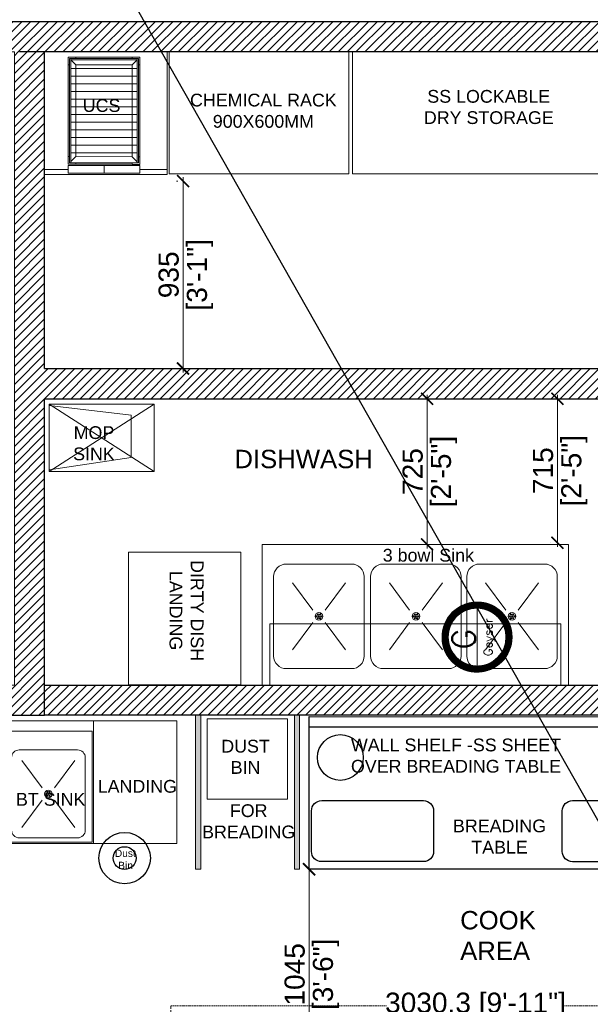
# Model space of a CAD drawing. Header units: millimetres. Extents: x -39166 to 36719, y -31650 to 11510.
# Tile 19 of 38: x -28 to 2809, y -20721 to -15823. Entities that reach past the tile are written whole.
import ezdxf

# ---------------------------------------------------------------- set-up
doc = ezdxf.new("R2010")
doc.units = ezdxf.units.MM
doc.header["$LTSCALE"] = 500
doc.header["$MEASUREMENT"] = 0
doc.header["$PDMODE"] = 35
doc.header["$PDSIZE"] = -9
for name, pattern in [('DASHED', [0.75, 0.5, -0.25]), ('DASHED2', [0.375, 0.25, -0.125]), ('DOT2', [0.125, 0, -0.125]), ('HIDDEN', [0.375, 0.25, -0.125])]:
    doc.linetypes.add(name, pattern=pattern)
for name, color, linetype, lineweight in [('01_EXISTING WALL', 1, 'Continuous', 15), ('02_EQUIPMENT', 124, 'Continuous', 0), ('02_EQUIPMENT-NON VEG', 1, 'Continuous', 0), ('02_EQUIPMENT-TEXT', 7, 'Continuous', 0), ('A - TEXT', 7, 'Continuous', 13), ('A- Equipment Electrical', 140, 'Continuous', 13), ('boh partition', 7, 'Continuous', 5), ('DIM', 7, 'Continuous', 9), ('equipment', 124, 'Continuous', 0), ('Equipment Name', 7, 'Continuous', 5), ('TEXT-1', 7, 'Continuous', 5)]:
    doc.layers.add(name, color=color, linetype=linetype, lineweight=lineweight)
doc.styles.add('DIM_75', font='arial.ttf', dxfattribs={"height": 4.5})
doc.styles.add('ROMANS', font='simplex.shx', dxfattribs={"width": 0.8})
doc.styles.get("Standard").update_dxf_attribs({"font": 'arial.ttf', "height": 100})
doc.dimstyles.new('FT-Mts', dxfattribs={"dimscale": 10, "dimtxt": 20, "dimasz": 6, "dimexe": 5, "dimexo": 5, "dimgap": 2, "dimtad": 0, "dimtoh": 1, "dimdec": 0, "dimzin": 9, "dimdsep": 46, "dimtxsty": 'Standard', "dimblk": 'ARCHTICK', "dimcen": 5, "dimdle": 2, "dimclrd": 256, "dimclre": 253, "dimclrt": 6, "dimadec": 0, "dimazin": 2, "dimtfac": 1, "dimtdec": 0, "dimtofl": 0, "dimtmove": 0, "dimatfit": 3, "dimfxl": 0, "dimtolj": 1, "dimtzin": 0, "dimlwd": -1, "dimlwe": 0, "dimarcsym": 0})
doc.dimstyles.get("Standard").update_dxf_attribs({"dimtxt": 2, "dimasz": 2, "dimexe": 0.5, "dimexo": 0.25, "dimgap": 1, "dimtad": 0, "dimzin": 0, "dimdsep": 46, "dimlunit": 4, "dimtxsty": 'Standard', "dimcen": 0, "dimclrd": 8, "dimclre": 253, "dimclrt": 1, "dimadec": 0, "dimazin": 0, "dimtfac": 1, "dimtofl": 0, "dimtmove": 0, "dimatfit": 3, "dimfxl": 0, "dimtolj": 1, "dimtzin": 0, "dimarcsym": 0})
pattern_1 = [(45, (0, -26510.10887611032), (-22.09708691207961, 22.09708691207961), [])]
pattern_2 = [(44.99999999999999, (-38978.36909362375, 4661.333300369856), (-0.0031210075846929, 0.0031210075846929), [])]

# ---------------------------------------------------------------- blocks, each defined once
blk = doc.blocks.new('Instant Geyser')
at = {"layer": 'A- Equipment Electrical'}
h = blk.add_hatch(dxfattribs=at)
h.set_pattern_fill('ANSI31', color=256, scale=0.0353101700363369, style=0)
h.set_pattern_definition(pattern_2)
edge = h.paths.add_edge_path()
edge.add_line((0.0025598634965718, -8.23730042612e-05), (-4.365570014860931e-11, -0.6127411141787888))
edge.add_arc((0, -3.531773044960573), 2.919031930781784, 0, 90.00000000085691, ccw=False)
edge.add_line((2.919031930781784, -3.531773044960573), (3.531773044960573, -3.531773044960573))
edge.add_arc((0.0001396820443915, -3.531714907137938), 3.531633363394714, 359.9990567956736, 449.960735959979)
edge = h.paths.add_edge_path()
edge.add_line((4.36557e-11, -0.6127411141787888), (0, 0))
edge.add_arc((2.91038e-11, -3.531773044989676), 3.531773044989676, 90.00000000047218, 179.9999999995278)
edge.add_line((-3.531773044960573, -3.531773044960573), (-2.919031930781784, -3.531773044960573))
edge.add_arc((0, -3.531773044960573), 2.919031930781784, 89.9999999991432, 180, ccw=False)
h = blk.add_hatch(dxfattribs=at)
h.set_pattern_fill('ANSI31', color=256, scale=0.0353101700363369, style=0)
h.set_pattern_definition(pattern_2)
edge = h.paths.add_edge_path()
edge.add_line((0, -7.055934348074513), (-4.36557e-11, -6.450804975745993))
edge.add_arc((0, -3.531773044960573), 2.919031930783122, 269.9999999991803, 359.9999999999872)
edge.add_line((2.919031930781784, -3.531773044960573), (3.531773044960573, -3.531773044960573))
edge.add_arc((0.0125524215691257, -3.536732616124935), 3.519224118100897, -90.20436388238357, 0.08074580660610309, ccw=False)
edge = h.paths.add_edge_path()
edge.add_line((4.36557e-11, -6.450804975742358), (0, -7.062346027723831))
edge.add_arc((-0.0020748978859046, -3.532648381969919), 3.529698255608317, 179.985791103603, 270.0336807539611, ccw=False)
edge.add_line((-3.531773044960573, -3.531773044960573), (-2.919031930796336, -3.531773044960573))
edge.add_arc((0, -3.531773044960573), 2.919031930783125, 180.0000000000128, 270.0000000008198)
at = {"layer": 'A- Equipment Electrical', "ltscale": 10}
blk.add_line((3.531773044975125, -3.531773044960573), (-3.531773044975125, -3.531773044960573), dxfattribs=at)
blk.add_line((3.531773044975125, -3.531773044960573), (-3.531773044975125, -3.531773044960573), dxfattribs=at)
for radius, start, end in [(3.531773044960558, 0, 180), (2.919031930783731, 0, 180), (3.531773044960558, 180, 0), (2.919031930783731, 180, 0)]:
    blk.add_arc((0, -3.531773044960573), radius, start, end, dxfattribs=at)
at = {"layer": 'A- Equipment Electrical', "ltscale": 10, "style": 'ROMANS'}
for s, height, p in [('G', 2.302926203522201, (-1.250809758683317, -3.337299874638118, 5.3650956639e-06)), ('Geyser', 0.8635973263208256, (-1.918547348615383, -5.078926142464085, 2.011910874e-06))]:
    blk.add_text(s, height=height, dxfattribs=at).set_placement(p)
blk = doc.blocks.new('A$Cbb44d2a8')
at = {"lineweight": 25}
blk.add_line((74.00008935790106, 1.992577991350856), (8.935790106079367e-05, 1.992577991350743), dxfattribs=at)
blk.add_lwpolyline([(74.00008935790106, -8.215526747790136e-06), (8.935790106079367e-05, -8.215526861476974e-06), (8.935790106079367e-05, 29.88878488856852), (74.00008935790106, 29.88878488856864)], close=True, dxfattribs=at)
for points in [[(2.492675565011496, 28.39982484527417), (22.41853763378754, 28.39982484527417, -0.4142135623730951), (24.41112384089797, 26.40723863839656), (24.41112384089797, 18.43689381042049, -0.4142135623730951), (22.41853763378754, 16.44430760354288), (2.492675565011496, 16.44430760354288, -0.4142135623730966), (0.5000893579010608, 18.43689381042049), (0.5000893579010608, 26.40723863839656, -0.4142135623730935)], [(51.5966061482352, 28.39982484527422), (71.52246821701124, 28.39982484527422, -0.4142135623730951), (73.51505442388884, 26.40723863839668), (73.51505442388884, 18.4368938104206, -0.4142135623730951), (71.52246821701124, 16.44430760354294), (51.5966061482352, 16.44430760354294, -0.4142135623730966), (49.60401994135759, 18.43689381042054), (49.60401994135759, 26.40723863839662, -0.4142135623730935)]]:
    blk.add_lwpolyline(points, format="xyb", close=True, dxfattribs=at)
for centre in [(6.130606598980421, 8.004521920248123), (67.8695721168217, 8.00452192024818)]:
    blk.add_circle(centre, 4.483318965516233, dxfattribs=at)
blk = doc.blocks.new('MOP SINK')
for p, q in [((-13.1388348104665, 0), (-13.1388348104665, -20.57916902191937)), ((0, 0), (-13.1388348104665, 0)), ((-13.13883481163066, -20.57916902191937, 1.32342051e-08), (0, 0)), ((0, -20.57916902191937), (-13.1388348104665, 0)), ((0, -20.57916902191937), (0, 0)), ((-12.87087688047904, -20.57916902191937, 1.32342042e-08), (-10.4437607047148, -4.50169322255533, 1.32342042e-08)), ((-10.4437607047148, -4.50169322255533, 1.32342042e-08), (-2.159149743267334, -4.50169322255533, 1.32342042e-08)), ((-2.159149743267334, -4.50169322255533, 1.32342042e-08), (-0.2679579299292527, -20.57916902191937, 1.32342042e-08)), ((-13.1388348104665, -20.57916902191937), (0, -20.57916902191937))]:
    blk.add_line(p, q)
blk = doc.blocks.new('3 BOWL SINK')
for p, q in [((-59.98391684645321, 27.5594738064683), (-59.98413534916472, 0.0005018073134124)), ((0.0002185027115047, 27.55897199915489), (-59.98391684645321, 27.5594738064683)), ((-58.4918491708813, 27.55946197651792), (-1.491849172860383, 27.55898382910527)), ((0, 0), (0.0002185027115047, 27.55897199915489)), ((-42.5455528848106, 24.32516703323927), (-55.3441752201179, 24.32526850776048)), ((-23.71612456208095, 24.324920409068), (-36.51474689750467, 24.32502188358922)), ((-4.73069139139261, 24.3248409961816), (-17.52931372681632, 24.32494247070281)), ((-57.80546826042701, 21.86401449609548), (-57.805591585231, 6.309494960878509)), ((-40.0844221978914, 6.30935445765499), (-40.08429887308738, 21.86387399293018)), ((-38.97603993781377, 21.86376787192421), (-38.97616326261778, 6.309248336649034)), ((-21.25499387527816, 6.309107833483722), (-21.25487055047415, 21.8636273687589)), ((-19.99060676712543, 21.8636884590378), (-19.99073009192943, 6.309168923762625)), ((-2.26956070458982, 6.309028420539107), (-2.269437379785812, 21.86354795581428)), ((-54.13175953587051, 20.6515405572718), (-50.16320381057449, 15.30496237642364)), ((-43.75802682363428, 20.65145830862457), (-47.72666732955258, 15.30494305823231)), ((-35.30233121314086, 20.65129393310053), (-31.33377548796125, 15.30471575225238)), ((-24.92859850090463, 20.6512116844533), (-28.89723900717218, 15.30469643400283)), ((-16.31689804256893, 20.65121452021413), (-12.34834231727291, 15.30463633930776)), ((-5.943165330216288, 20.65113227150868), (-9.911805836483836, 15.30461702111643)), ((-54.13186363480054, 7.521910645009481), (-50.16322312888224, 12.86842589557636)), ((-43.7581309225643, 7.521828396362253), (-47.72668664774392, 12.86840657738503)), ((-35.30243531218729, 7.521664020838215), (-31.33379480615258, 12.8681792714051)), ((-24.92870259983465, 7.521581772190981), (-28.89725832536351, 12.86815995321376)), ((-16.31700214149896, 7.521584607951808), (-12.34836163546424, 12.86809985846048)), ((-5.943269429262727, 7.521502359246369), (-9.91182515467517, 12.86808054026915)), ((-55.34433757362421, 3.848201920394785), (-42.54571523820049, 3.848100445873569)), ((-36.51490925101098, 3.847955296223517), (-23.71628691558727, 3.847853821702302)), ((-17.52947608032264, 3.847875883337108), (-4.73085374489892, 3.847774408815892)), ((-59.98413534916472, 0.0005018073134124), (0, 0))]:
    blk.add_line(p, q)
at = {"linetype": 'HIDDEN'}
for p, q in [((-58.49194431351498, 15.55946197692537), (-58.4918491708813, 27.55946197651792)), ((-1.491849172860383, 27.55898382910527), (-1.491944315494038, 15.55898382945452)), ((-1.491944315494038, 15.55898382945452), (-58.49194431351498, 15.55946197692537))]:
    blk.add_line(p, q, dxfattribs=at)
for centre, radius in [((-48.94494522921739, 14.08668447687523), 0.7482271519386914), ((-49.38402809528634, 14.08668795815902), 0.1109070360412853), ((-49.16448967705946, 13.70642930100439), 0.1109070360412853), ((-49.16448364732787, 14.46694313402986), 0.1109070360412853), ((-48.94494522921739, 14.08668447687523), 0.1109070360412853), ((-48.72540681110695, 13.70642581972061), 0.1109070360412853), ((-48.72540078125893, 14.46693965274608), 0.1109070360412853), ((-48.50586236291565, 14.08668099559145), 0.1109070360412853), ((-30.11551690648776, 14.08643785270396), 0.7482271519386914), ((-30.55459977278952, 14.08644133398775), 0.1109070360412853), ((-30.33506135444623, 13.70618267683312), 0.1109070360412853), ((-30.33505532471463, 14.46669650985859), 0.1109070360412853), ((-30.11551690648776, 14.08643785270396), 0.1109070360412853), ((-29.8959784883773, 13.70617919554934), 0.1109070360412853), ((-29.8959724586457, 14.46669302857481), 0.1109070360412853), ((-29.67643404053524, 14.08643437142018), 0.1109070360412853), ((-11.13008373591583, 14.08635843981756), 0.7482271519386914), ((-11.56916660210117, 14.08636192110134), 0.1109070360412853), ((-11.34962818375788, 13.70610326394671), 0.1109070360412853), ((-11.34962215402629, 14.46661709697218), 0.1109070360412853), ((-11.13008373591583, 14.08635843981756), 0.1109070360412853), ((-10.91054531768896, 13.70609978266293), 0.1109070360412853), ((-10.91053928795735, 14.46661361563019), 0.1109070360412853), ((-10.6910008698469, 14.08635495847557), 0.1109070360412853)]:
    blk.add_circle(centre, radius)
for centre, radius, start, end in [((-55.34419473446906, 21.86399498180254), 2.461273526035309, 89.99954572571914, 179.9995457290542), ((-42.54557239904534, 21.86389350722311), 2.461273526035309, 359.9995457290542, 89.99954573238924), ((-36.51476641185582, 21.86374835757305), 2.461273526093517, 89.99954572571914, 179.9995457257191), ((-23.7161440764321, 21.86364688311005), 2.461273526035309, 359.9995457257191, 89.99954572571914), ((-17.52933324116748, 21.86366894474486), 2.461273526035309, 89.99954572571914, 179.9995457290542), ((-4.730710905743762, 21.86356747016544), 2.461273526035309, 359.9995457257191, 89.99954572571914), ((-55.34431805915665, 6.309475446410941), 2.461273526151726, 179.9995457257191, 269.9995457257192), ((-42.54569572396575, 6.309373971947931), 2.461273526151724, 269.9995457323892, 359.9995457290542), ((-36.51488973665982, 6.309228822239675), 2.46127352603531, 179.9995457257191, 269.9995457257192), ((-23.71626740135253, 6.309127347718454), 2.461273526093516, 269.9995457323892, 359.9995457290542), ((-17.52945656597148, 6.309149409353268), 2.46127352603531, 179.9995457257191, 269.9995457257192), ((-4.730834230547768, 6.309047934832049), 2.461273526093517, 269.9995457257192, 359.9995457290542)]:
    blk.add_arc(centre, radius, start, end)
blk = doc.blocks.new('DIRTY DISH LANDING')
blk.add_lwpolyline([(0, 0), (-22, 0), (-22, -26), (0, -26)], close=True)
blk = doc.blocks.new('BT SINK')
for p, q in [((-16.32956768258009, -0.0038264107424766), (-34, 0)), ((-34, 0), (-33.99999999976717, -23.99617358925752)), ((-16.32956768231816, 0), (-16.32956768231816, -24)), ((-16.32956768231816, -24), (-16.32956768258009, -0.0038264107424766)), ((-16.57956692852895, -2.00382037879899), (-33.75000075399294, -1.999993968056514)), ((-33.75000075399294, -1.999993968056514), (-33.75000075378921, -23.74617434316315)), ((-16.57956692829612, -23.75000075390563), (-16.57956692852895, -2.00382037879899)), ((-19.45455825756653, -5.678809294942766), (-30.87500942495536, -5.674982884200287)), ((-32.37500490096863, -7.174978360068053), (-32.37500490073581, -21.39095257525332)), ((-17.95456278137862, -21.3947789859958), (-17.95456278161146, -7.178804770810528)), ((-30.3516501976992, -7.720063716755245), (-26.38305208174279, -13.06661043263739)), ((-19.97791748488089, -7.720063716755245), (-23.9465156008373, -13.06661043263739)), ((-30.3516501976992, -20.84969362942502), (-26.38305208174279, -15.50314691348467)), ((-19.97791748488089, -20.84969362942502), (-23.9465156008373, -15.50314691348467)), ((-30.87500942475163, -22.89094805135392), (-19.4545582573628, -22.89477446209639)), ((-33.75000075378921, -23.74617434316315), (-16.57956692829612, -23.75000075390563))]:
    blk.add_line(p, q)
blk.add_lwpolyline([(-34, 0), (0, 0), (0, -24), (-34, -24)], close=True)
for centre, radius in [((-25.16478384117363, -14.28487867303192), 0.7482271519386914), ((-25.60386670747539, -14.28487867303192), 0.1109070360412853), ((-25.38432527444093, -13.90462175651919), 0.1109070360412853), ((-25.38432527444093, -14.66513558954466), 0.1109070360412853), ((-25.16478384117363, -14.28487867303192), 0.1109070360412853), ((-24.94524240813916, -13.90462175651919), 0.1109070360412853), ((-24.94524240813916, -14.66513558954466), 0.1109070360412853), ((-24.7257009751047, -14.28487867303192), 0.1109070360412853)]:
    blk.add_circle(centre, radius)
for centre, radius, start, end in [((-30.87500942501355, -7.174978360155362), 1.49999547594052, 89.99999999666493, 179.9999999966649), ((-19.45455825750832, -7.178804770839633), 1.499995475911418, 1.6675267e-09, 90), ((-30.87500942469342, -21.39095257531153), 1.499995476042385, 179.9999999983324, 269.9999999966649), ((-19.45455825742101, -21.39477898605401), 1.499995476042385, 270, 1.6675267e-09)]:
    blk.add_arc(centre, radius, start, end)
blk = doc.blocks.new('UPS BTRY')
for p, q in [((-5.375153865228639, 22.98984895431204), (-19.37515386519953, 22.98984895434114)), ((-19.37515386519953, 22.98984895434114), (-19.37515386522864, 1.989848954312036)), ((-19.37515386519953, 22.98984895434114), (-19.37515386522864, 3.491351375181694)), ((-19.37515386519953, 22.98984895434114), (-6.875053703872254, 22.98984895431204)), ((-17.87525402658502, 22.98984895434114), (-19.37515386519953, 22.98984895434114)), ((-19.37515386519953, 22.98984895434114), (-19.37515386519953, 21.48994911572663)), ((-19.37515386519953, 21.48994911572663), (-19.10593152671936, 21.48994911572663)), ((-19.10593152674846, 2.262276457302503), (-19.10593152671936, 22.71902403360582)), ((-19.10593152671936, 22.71902403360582), (-18.85594822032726, 22.71902403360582)), ((-19.10593152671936, 22.71902403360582), (-5.894359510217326, 22.71902403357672)), ((-19.10593152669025, 22.71902403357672), (-19.10593152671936, 21.48994911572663)), ((-19.10593152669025, 22.71902403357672), (-17.87525402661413, 22.71902403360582)), ((-18.85594822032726, 22.71902403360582), (-18.85594822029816, 2.262276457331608)), ((-18.85594822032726, 22.46904072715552), (-18.85594822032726, 22.71902403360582)), ((-17.87525402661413, 21.48994911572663), (-18.85594822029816, 22.46936625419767)), ((-5.894359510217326, 22.46904072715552), (-18.85594822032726, 22.46904072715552)), ((-17.87525402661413, 22.72062661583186), (-17.87525402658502, 22.98984895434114)), ((-17.87525402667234, 3.491351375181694), (-17.87525402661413, 21.48994911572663)), ((-17.87525402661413, 21.48994911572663), (-6.875053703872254, 21.48994911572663)), ((-6.87505370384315, 22.7222291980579), (-6.87505370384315, 22.99145153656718)), ((-6.87505370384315, 22.99145153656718), (-5.375153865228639, 22.99145153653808)), ((-5.644376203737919, 22.72062661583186), (-6.87505370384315, 22.72062661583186)), ((-6.875053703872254, 21.48994911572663), (-5.894359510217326, 22.46904072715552)), ((-6.875053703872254, 3.491351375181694), (-6.875053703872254, 21.48994911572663)), ((-5.644376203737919, 22.71902403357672), (-5.894359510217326, 22.71902403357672)), ((-5.894359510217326, 22.71902403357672), (-5.894359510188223, 2.262276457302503)), ((-5.894359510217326, 22.71902403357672), (-5.894359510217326, 22.46904072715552)), ((-5.644376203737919, 22.72062661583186), (-5.644376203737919, 21.49155169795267)), ((-5.644376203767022, 2.262276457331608), (-5.644376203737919, 22.71902403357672)), ((-5.375153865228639, 21.49155169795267), (-5.644376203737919, 21.49155169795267)), ((-5.375153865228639, 22.99145153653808), (-5.375153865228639, 21.49155169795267)), ((-5.375153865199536, 1.989848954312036), (-5.375153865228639, 22.98984895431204)), ((-5.375153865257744, 21.48994911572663), (-5.375153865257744, 3.491351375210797)), ((-18.85594822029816, 19.24029968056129), (-18.85594822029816, 20.74019951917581)), ((-18.85594822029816, 20.74019951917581), (-5.894359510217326, 20.74019951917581)), ((-5.894359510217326, 20.74019951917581), (-5.894359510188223, 19.2402996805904)), ((-5.894359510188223, 19.2402996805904), (-18.85594822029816, 19.24029968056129)), ((-18.85594822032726, 17.74039984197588), (-18.85594822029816, 19.24029968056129)), ((-18.85594822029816, 19.24029968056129), (-5.894359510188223, 19.2402996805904)), ((-18.85594822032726, 16.24050000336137), (-18.85594822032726, 17.74039984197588)), ((-18.85594822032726, 17.74039984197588), (-5.894359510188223, 17.74039984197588)), ((-5.894359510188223, 17.74039984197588), (-18.85594822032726, 17.74039984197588)), ((-5.894359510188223, 19.2402996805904), (-5.894359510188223, 17.74039984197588)), ((-5.894359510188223, 17.74039984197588), (-5.894359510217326, 16.24050000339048)), ((-5.894359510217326, 16.24050000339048), (-18.85594822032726, 16.24050000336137)), ((-18.85594822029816, 14.74060016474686), (-18.85594822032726, 16.24050000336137)), ((-18.85594822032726, 16.24050000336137), (-5.894359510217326, 16.24050000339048)), ((-5.894359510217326, 16.24050000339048), (-5.894359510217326, 14.74060016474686)), ((-5.894359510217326, 14.74060016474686), (-18.85594822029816, 14.74060016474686)), ((-18.85594822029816, 13.24070032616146), (-18.85594822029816, 14.74060016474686)), ((-18.85594822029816, 14.74060016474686), (-5.894359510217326, 14.74060016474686)), ((-5.894359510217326, 14.74060016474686), (-5.894359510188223, 13.24070032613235)), ((-5.894359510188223, 13.24070032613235), (-18.85594822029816, 13.24070032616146)), ((-18.85594822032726, 11.74080048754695), (-18.85594822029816, 13.24070032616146)), ((-18.85594822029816, 13.24070032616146), (-5.894359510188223, 13.24070032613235)), ((-18.85594822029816, 10.24090064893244), (-18.85594822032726, 11.74080048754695)), ((-18.85594822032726, 11.74080048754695), (-5.894359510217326, 11.74080048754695)), ((-5.894359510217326, 11.74080048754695), (-18.85594822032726, 11.74080048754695)), ((-5.894359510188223, 13.24070032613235), (-5.894359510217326, 11.74080048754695)), ((-5.894359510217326, 11.74080048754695), (-5.894359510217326, 10.24090064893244)), ((-5.894359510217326, 10.24090064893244), (-18.85594822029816, 10.24090064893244)), ((-18.85594822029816, 8.741000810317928), (-18.85594822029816, 10.24090064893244)), ((-18.85594822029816, 10.24090064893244), (-5.894359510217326, 10.24090064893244)), ((-5.894359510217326, 10.24090064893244), (-5.894359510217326, 8.741000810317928)), ((-5.894359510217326, 8.741000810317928), (-18.85594822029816, 8.741000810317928)), ((-18.85594822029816, 8.741000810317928), (-5.894359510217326, 8.741000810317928)), ((-5.894359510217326, 8.741000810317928), (-5.894359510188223, 7.241100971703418)), ((-5.894359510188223, 7.241100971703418), (-18.85594822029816, 7.241100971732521)), ((-18.85594822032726, 5.741201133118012), (-18.85594822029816, 7.241100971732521)), ((-18.85594822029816, 7.241100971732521), (-5.894359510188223, 7.241100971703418)), ((-5.894359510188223, 7.241100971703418), (-5.894359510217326, 5.741201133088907)), ((-5.894359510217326, 5.741201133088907), (-18.85594822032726, 5.741201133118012)), ((-18.85594822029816, 4.241301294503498), (-18.85594822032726, 5.741201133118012)), ((-18.85594822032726, 5.741201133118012), (-5.894359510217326, 5.741201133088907)), ((-5.894359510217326, 4.241301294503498), (-18.85594822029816, 4.241301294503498)), ((-5.894359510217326, 5.741201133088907), (-5.894359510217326, 4.241301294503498)), ((-19.37515386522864, 1.991451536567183), (-19.37515386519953, 3.491351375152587)), ((-19.37515386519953, 3.491351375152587), (-19.10593152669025, 3.491351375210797)), ((-17.87525402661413, 1.991451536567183), (-19.37515386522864, 1.991451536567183)), ((-19.37515386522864, 1.989848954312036), (-5.375153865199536, 1.989848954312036)), ((-19.10593152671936, 2.262276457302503), (-19.10593152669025, 3.491351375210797)), ((-18.85594822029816, 2.262276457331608), (-19.10593152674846, 2.262276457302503)), ((-19.10593152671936, 2.262276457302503), (-17.87525402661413, 2.262276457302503)), ((-17.87525402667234, 3.491351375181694), (-18.85594822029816, 2.511934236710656)), ((-17.87525402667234, 3.491351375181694), (-6.875053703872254, 3.491351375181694)), ((-6.875053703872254, 2.260673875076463), (-17.87525402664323, 2.260673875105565)), ((-17.87525402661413, 2.260673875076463), (-17.87525402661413, 1.991451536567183)), ((-17.87525402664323, 1.991451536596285), (-6.875053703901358, 1.991451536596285)), ((-5.894359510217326, 2.511934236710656), (-6.875053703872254, 3.491351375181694)), ((-5.644376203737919, 2.260673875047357), (-6.87505370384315, 2.260673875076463)), ((-6.87505370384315, 2.259071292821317), (-6.875053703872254, 1.989848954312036)), ((-6.875053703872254, 1.989848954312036), (-5.375153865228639, 1.989848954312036)), ((-5.894359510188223, 2.262276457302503), (-5.644376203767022, 2.262276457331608)), ((-5.375153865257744, 3.489748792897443), (-5.644376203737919, 3.489748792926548)), ((-5.644376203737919, 2.260673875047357), (-5.644376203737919, 3.489748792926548)), ((-5.375153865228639, 1.989848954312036), (-5.375153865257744, 3.489748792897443)), ((-23.9345744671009, 0.9575758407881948), (-19.37515386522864, 0.9575758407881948)), ((-19.37515386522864, 0.2383632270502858), (-19.37515386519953, 1.73826306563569)), ((-19.37515386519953, 1.73826306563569), (-12.37515386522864, 1.738263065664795)), ((-12.37515386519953, 0.2383632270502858), (-19.37515386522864, 0.2383632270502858)), ((-12.37515386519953, 0.2383632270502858), (-12.37515386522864, 1.738263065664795)), ((-12.37515386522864, 1.738263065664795), (-5.375153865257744, 1.73826306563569)), ((-12.37515386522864, 1.738263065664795), (-12.37515386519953, 0.2383632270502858)), ((-5.375153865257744, 0.238363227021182), (-12.37515386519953, 0.2383632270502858)), ((-5.375153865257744, 1.73826306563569), (-5.375153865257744, 0.238363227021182)), ((-5.375153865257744, 0.9695087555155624), (0, 0.9695087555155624))]:
    blk.add_line(p, q)
blk.add_lwpolyline([(-24, 24), (0, 24), (0, 0), (-24, 0)], close=True)
blk = doc.blocks.new('_ArchTick')
at = {"color": 0, "linetype": 'ByBlock', "const_width": 0.15}
blk.add_lwpolyline([(-0.5, -0.5), (0.5, 0.5)], dxfattribs=at)
blk = doc.blocks.new('*D114')
at = {"layer": 'DEFPOINTS', "color": 0}
for p in [(1876.419881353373, -17708.09600352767), (1997.419881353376, -17708.09600352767), (1876.419881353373, -18433.13126576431)]:
    blk.add_point(p, dxfattribs=at)
at = {"layer": 'DIM', "color": 253, "linetype": 'DOT2', "lineweight": 0}
for p, q in [((1926.419881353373, -17708.09600352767), (2047.419881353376, -17708.09600352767)), ((1926.419881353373, -18433.13126576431), (2047.419881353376, -18433.13126576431))]:
    blk.add_line(p, q, dxfattribs=at)
at = {"layer": 'DIM'}
blk.add_line((1997.419881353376, -18453.13126576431), (1997.419881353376, -17688.09600352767), dxfattribs=at)
at = {"layer": 'DIM', "xscale": 60, "yscale": 60, "zscale": 60}
for p, rotation in [((1997.419881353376, -17708.09600352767), 90), ((1997.419881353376, -18433.13126576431), 270)]:
    blk.add_blockref('_ArchTick', p, dxfattribs=dict(at, rotation=rotation))
at = {"layer": 'DIM', "color": 0, "char_height": 100, "attachment_point": 5, "rotation": 90}
for s, insert in [('\\A1;[2\'-5"]', (2081.505829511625, -18070.61363464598)), ('\\A1;725', (1926.362582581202, -18070.61363464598))]:
    blk.add_mtext(s, dxfattribs=dict(at, insert=insert))
blk = doc.blocks.new('*D115')
at = {"layer": 'DEFPOINTS', "color": 0}
for p in [(705.4844358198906, -16625.36684601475), (705.4789839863, -17558.09600352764), (784.0000000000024, -17558.09600352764)]:
    blk.add_point(p, dxfattribs=at)
at = {"layer": 'DIM'}
blk.add_line((784.0000000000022, -16605.36684601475), (784.0000000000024, -17578.09600352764), dxfattribs=at)
at = {"layer": 'DIM', "color": 253, "linetype": 'DOT2', "lineweight": 0}
for p, q in [((755.4844358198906, -16625.36684601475), (834.0000000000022, -16625.36684601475)), ((755.4789839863, -17558.09600352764), (834.0000000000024, -17558.09600352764))]:
    blk.add_line(p, q, dxfattribs=at)
at = {"layer": 'DIM', "xscale": 60, "yscale": 60, "zscale": 60}
for p, rotation in [((784.0000000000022, -16625.36684601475), 90), ((784.0000000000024, -17558.09600352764), 270)]:
    blk.add_blockref('_ArchTick', p, dxfattribs=dict(at, rotation=rotation))
at = {"layer": 'DIM', "color": 0, "char_height": 100, "attachment_point": 5, "rotation": 90}
for s, insert in [('\\A1;[3\'-1"]', (868.0859481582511, -17091.73142477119)), ('\\A1;935', (712.9085948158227, -17091.73142477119))]:
    blk.add_mtext(s, dxfattribs=dict(at, insert=insert))
blk = doc.blocks.new('*D110')
at = {"layer": 'DEFPOINTS', "color": 0}
for p in [(2645.500000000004, -17708.09600352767), (2660.959212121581, -17708.09600352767), (2660.959212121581, -18424.60887611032)]:
    blk.add_point(p, dxfattribs=at)
at = {"layer": 'DIM', "color": 253, "linetype": 'DOT2', "lineweight": 0}
for p, q in [((2610.959212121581, -17708.09600352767), (2595.500000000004, -17708.09600352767)), ((2610.959212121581, -18424.60887611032), (2595.500000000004, -18424.60887611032))]:
    blk.add_line(p, q, dxfattribs=at)
at = {"layer": 'DIM'}
blk.add_line((2645.500000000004, -18444.60887611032), (2645.500000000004, -17688.09600352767), dxfattribs=at)
at = {"layer": 'DIM', "xscale": 60, "yscale": 60, "zscale": 60}
for p, rotation in [((2645.500000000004, -17708.09600352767), 90), ((2645.500000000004, -18424.60887611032), 270)]:
    blk.add_blockref('_ArchTick', p, dxfattribs=dict(at, rotation=rotation))
at = {"layer": 'DIM', "color": 0, "char_height": 100, "attachment_point": 5, "rotation": 90}
for s, insert in [('\\A1;[2\'-5"]', (2729.585948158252, -18066.35243981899)), ('\\A1;715', (2574.442701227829, -18066.35243981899))]:
    blk.add_mtext(s, dxfattribs=dict(at, insert=insert))
blk = doc.blocks.new('*U88')
at = {"layer": 'boh partition'}
h = blk.add_hatch(color=256, dxfattribs=at)
h.dxf.hatch_style = 1
h.paths.add_polyline_path([(-22.54095401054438, 1049.932989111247), (2.858996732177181, 1049.863822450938), (0.7729749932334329, 283.8472821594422), (-24.62697563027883, 283.9164492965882)])
blk.add_lwpolyline([(-22.54095401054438, 1049.932989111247), (2.858996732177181, 1049.863822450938), (0.7729749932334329, 283.8472821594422), (-24.62697563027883, 283.9164492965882)], close=True, dxfattribs=at)
blk = doc.blocks.new('dustbinnn')
at = {"layer": '02_EQUIPMENT', "color": 54, "lineweight": 25}
for radius in [5.999999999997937, 2.666666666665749]:
    blk.add_circle((84691.4159167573, 31666.62669916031, -8.032903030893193e-09), radius, dxfattribs=at)
at = {"layer": '02_EQUIPMENT', "color": 54, "lineweight": 25, "insert": (84685.30622304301, 31668.6033846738, -5.513232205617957e-09), "char_height": 1.699633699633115, "width": 12.35212302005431, "attachment_point": 1}
blk.add_mtext('{\\W5.813871; }Dust\\P{\\W7.016858; }Bin', dxfattribs=at)
blk = doc.blocks.new('*D118')
at = {"layer": 'DEFPOINTS', "color": 0}
for p in [(1410.400753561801, -20049.11938063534), (1410.500000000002, -20049.11938063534), (1274.500024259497, -21094.78644088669)]:
    blk.add_point(p, dxfattribs=at)
at = {"layer": 'DIM'}
blk.add_line((1410.500000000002, -21114.78644088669), (1410.500000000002, -20029.11938063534), dxfattribs=at)
at = {"layer": 'DIM', "color": 253, "linetype": 'DOT2', "lineweight": 0}
for p, q in [((1460.400753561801, -20049.11938063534), (1460.500000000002, -20049.11938063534)), ((1324.500024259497, -21094.78644088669), (1460.500000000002, -21094.78644088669))]:
    blk.add_line(p, q, dxfattribs=at)
at = {"layer": 'DIM', "xscale": 60, "yscale": 60, "zscale": 60}
for p, rotation in [((1410.500000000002, -20049.11938063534), 90), ((1410.500000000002, -21094.78644088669), 270)]:
    blk.add_blockref('_ArchTick', p, dxfattribs=dict(at, rotation=rotation))
at = {"layer": 'DIM', "color": 0, "char_height": 100, "attachment_point": 5, "rotation": 90}
for s, insert in [('\\A1;[3\'-6"]', (1494.585948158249, -20571.95291076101)), ('\\A1;1045', (1339.442701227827, -20571.95291076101))]:
    blk.add_mtext(s, dxfattribs=dict(at, insert=insert))
blk = doc.blocks.new('*D121')
at = {"color": 253, "linetype": 'DASHED', "lineweight": 0, "ltscale": 0.05}
for p, q in [((723.1450976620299, -20893.41885045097), (723.1450976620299, -20727.5)), ((3753.494262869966, -20893.39139462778), (3753.494262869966, -20727.5))]:
    blk.add_line(p, q, dxfattribs=at)
at = {"color": 8, "linetype": 'DASHED2', "lineweight": 0, "ltscale": 0.05}
for p, q in [((723.1450976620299, -20728), (1794.993622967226, -20728)), ((3753.494262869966, -20728), (2681.645737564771, -20728))]:
    blk.add_line(p, q, dxfattribs=at)
at = {"layer": 'DEFPOINTS', "color": 0, "ltscale": 0.05}
for p in [(3753.494262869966, -20728), (723.1450976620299, -20894.41885045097), (3753.494262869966, -20894.39139462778)]:
    blk.add_point(p, dxfattribs=at)
at = {"color": 8, "lineweight": 0, "ltscale": 0.05, "xscale": 1.5, "yscale": 1.5, "zscale": 1.5, "rotation": 180}
blk.add_blockref('_ArchTick', (723.1450976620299, -20728), dxfattribs=at)
at = {"color": 8, "lineweight": 0, "ltscale": 0.05, "xscale": 1.5, "yscale": 1.5, "zscale": 1.5}
blk.add_blockref('_ArchTick', (3753.494262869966, -20728), dxfattribs=at)
at = {"color": 7, "ltscale": 0.05, "insert": (2238.319680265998, -20728), "char_height": 100, "attachment_point": 5}
blk.add_mtext('\\A1;3030.3 [9\'-11"]', dxfattribs=at)

msp = doc.modelspace()

# ---------------------------------------------------------------- hatches: boundary and pattern name
at = {"layer": 'TEXT-1', "ltscale": 0.05}
h = msp.add_hatch(dxfattribs=at)
h.set_pattern_fill('ANSI31', color=251, scale=250)
h.set_pattern_definition(pattern_1)
h.paths.add_polyline_path([(3220.919881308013, -15833.09600352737), (-2129.080118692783, -15833.09600352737), (-2129.080118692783, -21170.59600352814), (-766.5801186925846, -21170.59600352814), (-766.5801186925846, -28183.09600352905), (7783.419881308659, -28183.09600352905), (7783.419881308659, -24808.09600352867), (5945.919881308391, -24808.09600352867), (5945.919881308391, -20858.0960035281), (5170.919881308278, -20858.0960035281), (5170.919881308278, -15833.09600352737), (4120.919881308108, -15833.09600352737), (4120.919881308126, -15983.09600352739), (5020.919881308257, -15983.09600352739), (5020.919881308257, -21008.09600352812), (5795.919881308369, -21008.09600352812), (5795.919881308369, -22283.0960035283), (5795.919881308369, -22433.09600352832), (5795.919881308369, -24958.09600352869), (7633.419881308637, -24958.09600352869), (7633.419881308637, -27133.09600352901), (7633.419881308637, -27283.09600352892), (7633.419881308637, -28033.09600352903), (4583.419881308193, -28033.09600352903), (4583.419881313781, -28183.09600352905), (433.41988130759, -28183.09600352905), (433.41988130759, -28033.09600352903), (358.4198813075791, -28033.09600352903), (-616.5801186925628, -28033.09600352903), (-616.5801186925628, -25620.59600352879), (1292.913416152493, -25620.59600352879), (1292.926346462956, -25470.59600352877), (-616.5801186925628, -25470.59600352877), (-616.5801186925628, -22345.59600352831), (3833.419881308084, -22345.59600352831), (3833.419881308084, -22195.59600352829), (-616.5801186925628, -22195.59600352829), (-616.5801186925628, -21020.59600352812), (-1979.080118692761, -21020.59600352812), (-1979.080118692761, -19283.09600352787), (-1979.080118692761, -19133.09600352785), (-1979.080118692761, -15983.09600352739), (-179.0801186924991, -15983.09600352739), (-29.0801186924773, -15983.09600352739), (3220.919881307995, -15983.09600352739)])
h = msp.add_hatch(dxfattribs=at)
h.set_pattern_fill('ANSI31', color=251, scale=250)
h.set_pattern_definition(pattern_1)
h.paths.add_polyline_path([(95.91988130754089, -17708.09600352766), (3295.919881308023, -17708.09600352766), (3295.919881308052, -17558.09600352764), (95.91988130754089, -17558.09600352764), (95.91988130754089, -15983.09600352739), (-29.0801186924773, -15983.09600352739), (-54.08011869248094, -15983.09600352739), (-54.08011869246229, -19133.09600352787), (-883.0634872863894, -19133.09600352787), (-883.0634872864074, -19283.09600352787), (95.91988130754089, -19283.09600352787)])
h = msp.add_hatch(dxfattribs=at)
h.set_pattern_fill('ANSI31', color=251, scale=250)
h.set_pattern_definition(pattern_1)
h.paths.add_polyline_path([(3670.91988130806, -19133.09600352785), (3370.919881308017, -19133.09600352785), (3370.919881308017, -18433.09600352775), (3295.919881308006, -18433.09600352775), (3295.919881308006, -19133.09600352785), (95.91988130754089, -19133.09600352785), (95.91988130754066, -19283.09600352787), (3670.919881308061, -19283.09600352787)])

# ---------------------------------------------------------------- linework, layer by layer
at = {"ltscale": 0.05}
msp.add_line((-1638.611228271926, -11901), (9565.388771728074, -31649.5), dxfattribs=at)
for p, q in [((3220.919881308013, -15833.09600352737), (-2129.080118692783, -15833.09600352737)), ((3220.919881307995, -15983.09600352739), (-29.0801186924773, -15983.09600352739)), ((95.91988130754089, -17558.09600352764), (95.91988130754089, -15983.09600352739)), ((95.91988130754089, -17558.09600352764), (3295.919881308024, -17558.09600352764)), ((95.91988130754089, -17708.09600352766), (3295.919881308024, -17708.09600352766)), ((95.91988130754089, -19283.09600352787), (95.91988130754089, -17708.09600352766)), ((95.91988130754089, -19133.09600352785), (3295.919881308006, -19133.09600352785)), ((-883.0634872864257, -19283.09600352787), (95.91988130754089, -19283.09600352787)), ((3670.91988130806, -19283.09600352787), (95.91988130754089, -19283.09600352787))]:
    msp.add_line(p, q)
at = {"layer": 'A - TEXT'}
for points in [[(715.5198799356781, -15983.13690067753), (715.4767940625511, -16589.56847500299), (1608.47140306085, -16589.4235293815), (1608.514489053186, -15982.99195529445)], [(1626.97140306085, -16589.49600219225), (1626.998667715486, -15983.09600352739), (2999.513632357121, -15983.19852804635), (2999.486367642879, -16589.59852742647)]]:
    msp.add_lwpolyline(points, close=True, dxfattribs=at)
at = {"layer": 'equipment'}
msp.add_lwpolyline([(903.9789249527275, -19700.23376929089), (1303.978923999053, -19700.26060473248), (1304.005759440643, -19300.26060544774), (904.0057603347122, -19300.23377024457)], close=True, dxfattribs=at)
at = {"layer": 'TEXT-1', "ltscale": 0.05}
msp.add_lwpolyline([(5020.919881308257, -21007.09600352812), (5021.220006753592, -15983.10964912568), (5020.997855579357, -15983.10963585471), (95.9198813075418, -15983.10963585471), (95.9198813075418, -17558.09600352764), (3295.919881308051, -17558.09600352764), (3295.919881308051, -17708.09600352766), (95.9198813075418, -17708.09600352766), (95.9198813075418, -19133.09600352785), (3295.919881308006, -19133.09600352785), (3295.919881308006, -18433.09600352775), (3370.919881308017, -18433.09600352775), (3370.919881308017, -19133.09600352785), (3670.91988130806, -19133.09600352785), (3670.91988130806, -19283.09600352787), (-883.0634872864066, -19283.09600352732), (-883.0634872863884, -19133.09600352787), (-54.08011869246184, -19133.09600352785), (-54.08011869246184, -15983.09600352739), (-1979.080118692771, -15983.0960035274), (-1979.08011869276, -21020.59600352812)], dxfattribs=at)

# ---------------------------------------------------------------- block references
at = {"rotation": 0.1521783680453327}
for p in [(871.7493888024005, -20332.965420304), (1363.249388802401, -20332.965420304)]:
    msp.add_blockref('*U88', p, dxfattribs=at)
at = {"layer": '01_EXISTING WALL', "xscale": 21.336, "yscale": 21.336, "zscale": 21.336}
msp.add_blockref('dustbinnn', (-1806482.6886145, -695632.8461636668, 1.713900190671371e-07), dxfattribs=at)
at = {"layer": '02_EQUIPMENT-NON VEG', "xscale": 25.39999999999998, "yscale": 25.39999999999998, "zscale": 25.39999999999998, "rotation": 179.9961561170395}
msp.add_blockref('A$Cbb44d2a8', (3290.053950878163, -19290.07034570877), dxfattribs=at)
at = {"layer": '02_EQUIPMENT-TEXT', "xscale": 25.39999999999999, "yscale": 25.39999999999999, "zscale": 25.39999999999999, "rotation": 180.0033642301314}
msp.add_blockref('3 BOWL SINK', (1176.92826878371, -18433.17290580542), dxfattribs=at)
at = {"layer": 'A - TEXT', "extrusion": (5.140929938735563e-07, 0.007662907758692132, 0.999970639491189), "xscale": 25.40000000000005, "yscale": 25.40000000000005, "zscale": 25.40000000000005, "rotation": 359.9961559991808}
msp.add_blockref('UPS BTRY', (705.4789815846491, -16592.26762905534, -122.4769410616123), dxfattribs=at)
at = {"layer": 'A- Equipment Electrical', "xscale": 49.32127567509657, "yscale": 49.32127567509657, "zscale": 49.32127567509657, "rotation": 89.99999999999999}
msp.add_blockref('Instant Geyser', (2071.780988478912, -18894.09600353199), dxfattribs=at)
at = {"layer": 'equipment'}
for name, p, xscale, yscale, zscale, rotation in [('MOP SINK', (641.132190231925, -17735.79140527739), -25.39999999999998, 25.39999999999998, 25.39999999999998, 269.9961564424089), ('DIRTY DISH LANDING', (512.8171497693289, -18470.89605081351), -25.39999999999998, 25.39999999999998, 25.39999999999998, 359.9961564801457), ('BT SINK', (753.8583444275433, -19311.35411047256), 25.40000000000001, 25.40000000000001, 25.40000000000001, 0.003843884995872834)]:
    msp.add_blockref(name, p, dxfattribs=dict(at, xscale=xscale, yscale=yscale, zscale=zscale, rotation=rotation))

# ---------------------------------------------------------------- texts
at = {"layer": '02_EQUIPMENT-TEXT', "char_height": 63.49999999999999, "attachment_point": 2, "rotation": 359.9961561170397, "style": 'DIM_75'}
for s, insert, width in [('3 bowl Sink', (2003.919881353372, -18455.10887611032), 2695.314034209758), ('WALL SHELF -SS SHEET\\POVER BREADING TABLE', (2141.475110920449, -19399.1096780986), 2695.314034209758), ('BREADING TABLE', (2357.848296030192, -19801.72353042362, -5.156057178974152), 703.6687246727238)]:
    msp.add_mtext(s, dxfattribs=dict(at, insert=insert, width=width))
at = {"layer": 'Equipment Name'}
for s, insert, char_height, width, attachment_point, rotation in [('SS LOCKABLE \\PDRY STORAGE', (2304.377652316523, -16342.45197104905), 63.49999999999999, 1940.541667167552, 8, 359.9961560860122), ('\\pt63.5;CHEMICAL RACK\\P900X600MM', (1183.50288551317, -16361.03719448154), 63.49999999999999, 952.2606802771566, 8, 359.9961561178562), ('\\pt63.5;UCS', (378.8502386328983, -16282.11739584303), 63.49999999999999, 253.985272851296, 8, 359.99615611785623), ('\\pt190.5;MOP \\PSINK\\P', (341.0258023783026, -17845.16055698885), 63.49999999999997, 416.5275618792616, 2, 359.99615643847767), ('DISHWASH', (1039.5, -18055.10887611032), 91.43999999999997, 336.476640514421, 7, 359.9961561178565), ('DIRTY DISH\\PLANDING', (715.8447235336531, -18762.13555062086), 63.49999999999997, 655.1360738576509, 8, 269.9961564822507), ('\\pt63.5;DUST\\PBIN', (1094.85849865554, -19574.44254886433), 63.49999999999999, 253.985272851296, 8, 359.99615609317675), ('LANDING', (556.8646242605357, -19604.75580201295), 63.49999999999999, 626.8928347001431, 2, 359.99615611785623), ('BT SINK', (125.8040324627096, -19669.48440922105), 63.49999999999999, 626.8928347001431, 2, 359.99615611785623), ('\\pt63.5;FOR \\PBREADING', (1110.5, -19896.10887611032), 63.49999999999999, 829.2279764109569, 8, 359.99615609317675), ('COOK \\PAREA', (2162.023360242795, -20500.58630243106), 91.43999999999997, 336.476640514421, 7, 359.9961561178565)]:
    msp.add_mtext(s, dxfattribs=dict(at, insert=insert, char_height=char_height, width=width, attachment_point=attachment_point, rotation=rotation))

# ---------------------------------------------------------------- dimensions: what is measured, and where the dimension line sits
at = {"ltscale": 0.05}
dim = msp.add_linear_dim(base=(3753.494262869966, -20728), p1=(723.1450976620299, -20894.41885045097), p2=(3753.494262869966, -20894.39139462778), dimstyle='Standard', override={"dimtxt": 100, "dimasz": 1.5, "dimexo": 1, "dimdec": 1, "dimlunit": 2, "dimblk": 'ArchTick', "dimclrt": 7, "dimtdec": 1, "dimlwd": 0, "dimlwe": 0, "dimarcsym": 1}, dxfattribs=at)
dim.commit()
dim.dimension.update_dxf_attribs({"geometry": '*D121', "text_midpoint": (2238.319680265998, -20728)})
at = {"layer": 'DIM'}
for base, p1, p2, picture, middle in [((784.0000000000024, -17558.09600352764), (705.4844358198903, -16625.36684601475), (705.4789839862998, -17558.09600352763), '*D115', (783.9999999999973, -17091.73142477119)), ((1997.419881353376, -17708.09600352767), (1876.419881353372, -18433.1312657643), (1876.419881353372, -17708.09600352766), '*D114', (1997.419881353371, -18070.61363464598)), ((2645.500000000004, -17708.09600352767), (2660.95921212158, -18424.60887611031), (2660.95921212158, -17708.09600352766), '*D110', (2645.499999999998, -18066.35243981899)), ((1410.500000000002, -20049.11938063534), (1274.500024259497, -21094.78644088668), (1410.4007535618, -20049.11938063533), '*D118', (1410.499999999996, -20571.95291076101))]:
    dim = msp.add_linear_dim(base=base, p1=p1, p2=p2, angle=90, dimstyle='FT-Mts', override={"dimtxt": 8, "dimtad": 1, "dimtoh": 0, "dimrnd": 5, "dimpost": '\\X', "dimclrt": 0, "dimfxl": 2}, dxfattribs=at)
    dim.commit()
    dim.dimension.update_dxf_attribs({"geometry": picture, "text_midpoint": middle})

doc.saveas('drawing.dxf')
